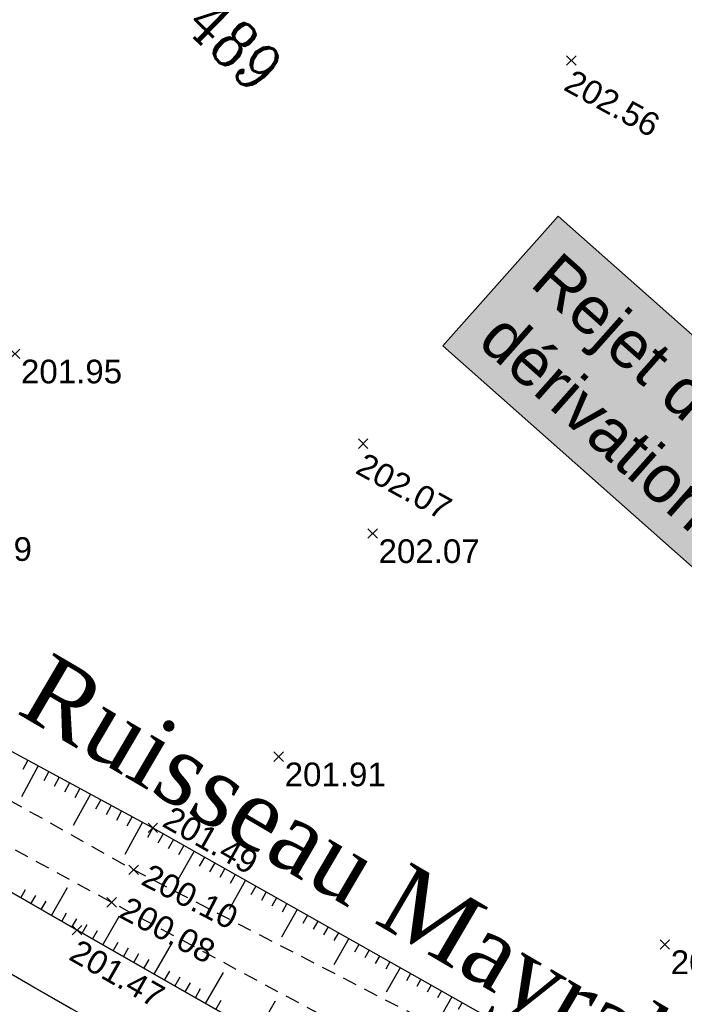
# Model space of a CAD drawing. Extents: x 1616800 to 1632437, y 2248456 to 2251974.
# Tile 170 of 256: x 1617811 to 1617839, y 2251630 to 2251672. Entities that reach past the tile are written whole.
import ezdxf
from ezdxf.enums import TextEntityAlignment as Align

# ---------------------------------------------------------------- set-up
doc = ezdxf.new("R2010")
doc.units = 0
doc.header["$LTSCALE"] = 2
doc.header["$PDMODE"] = 3
doc.header["$PDSIZE"] = 0.2
doc.linetypes.add('FOSSE', pattern=[0.5, 0.3, -0.2])
doc.layers.get('0').update_dxf_attribs({"linetype": 'CONTINUOUS'})
for name, color, linetype in [('0000-VALORIS-NOUE DERIV BASSIN', 7, 'CONTINUOUS'), ('0000-VALORIS-NOUE DERIV BASSIN TEXTE ET COTES', 1, 'CONTINUOUS'), ('02-PAP-EP TEXTE POUR 2000°', 3, 'CONTINUOUS'), ('X-PTS TOPO-TEXTE TOPOALT', 8, 'CONTINUOUS'), ('X-PTS TOPO-TOPOPOINT', 8, 'CONTINUOUS'), ('Y-FDP TOPO-CADASTRE_NUMERO', 11, 'CONTINUOUS'), ('Y-FDP TOPO-TOP_AXE_FOSSE', 8, 'CONTINUOUS'), ('Y-FDP TOPO-TOP_BARBULE', 8, 'CONTINUOUS'), ('Y-FDP TOPO-TOP_TALUS', 8, 'CONTINUOUS')]:
    doc.layers.add(name, color=color, linetype=linetype)
doc.styles.add('COMPLEX', font='complex.shx')
doc.styles.get("Standard").update_dxf_attribs({"font": 'arial.ttf'})
doc.styles.add('TIME', font='times.ttf')

# ---------------------------------------------------------------- blocks, each defined once
blk = doc.blocks.new('TCPOINT')
at = {"color": 0}
blk.add_point((0, 0), dxfattribs=at)
at = {"layer": 'X-PTS TOPO-TEXTE TOPOALT'}
blk.add_attdef('ALT', text='', height=0.75, dxfattribs=at).set_placement((0.25, -0.25), align=Align.TOP_LEFT)
blk = doc.blocks.new('TCPOINT_C')
at = {"color": 0}
blk.add_point((0, 0), dxfattribs=at)
at = {"layer": 'X-PTS TOPO-TEXTE TOPOALT'}
blk.add_attdef('ALT', text='', height=0.75, dxfattribs=at).set_placement((0.5, 0.09), align=Align.MIDDLE_LEFT)
blk = doc.blocks.new('TCPOINT_2')
at = {"color": 0}
blk.add_point((0, 0), dxfattribs=at)
at = {"layer": 'X-PTS TOPO-TEXTE TOPOALT'}
blk.add_attdef('ALT', (0.25, 0.25), '', height=0.75, dxfattribs=at)

msp = doc.modelspace()

# ---------------------------------------------------------------- linework, layer by layer
at = {"layer": '0000-VALORIS-NOUE DERIV BASSIN', "flags": 128}
msp.add_lwpolyline([(1617812.7427, 2251629.9001), (1617811.0822, 2251630.8504), (1617810.0385, 2251631.4514)], dxfattribs=at)
at = {"layer": '0000-VALORIS-NOUE DERIV BASSIN'}
for points in [[(1617895.2716, 2251584.39, 201.92), (1617880.0786, 2251593.661, 202.03), (1617866.9096, 2251600.776, 201.9), (1617851.7106, 2251610.997, 201.93), (1617828.5476, 2251624.329, 201.75), (1617812.9876, 2251633.215, 201.47), (1617796.7436, 2251642.57, 201.41), (1617779.0456, 2251650.11, 201.2), (1617761.2316, 2251657.723, 201.09), (1617747.6066, 2251662.967, 201.26), (1617717.9686, 2251675.531, 201.13), (1617708.1248, 2251679.1148, 201.0894), (1617697.7246, 2251686.476, 201.04), (1617680.1286, 2251699.646, 200.82), (1617666.5916, 2251709.518, 200.83)], [(1617893.6754, 2251581.8496, 201.92), (1617878.5832, 2251591.0591, 202.03), (1617865.3559, 2251598.2056, 201.9), (1617850.1233, 2251608.4491, 201.93), (1617827.0555, 2251621.7264, 201.75), (1617811.4951, 2251630.6126, 201.47), (1617795.4023, 2251639.8805, 201.41), (1617777.8682, 2251647.3507, 201.2), (1617760.103, 2251654.9429, 201.09), (1617746.482, 2251660.1853, 201.26), (1617716.8693, 2251672.7386, 201.13), (1617706.7202, 2251676.4336, 201.0894), (1617695.9589, 2251684.0503, 201.04), (1617678.3459, 2251697.2331, 200.82), (1617664.7331, 2251707.1604, 200.83)]]:
    msp.add_polyline3d(points, dxfattribs=at)
at = {"layer": 'Y-FDP TOPO-TOP_AXE_FOSSE', "linetype": 'FOSSE', "elevation": 201.34, "flags": 128}
for points in [[(1617601.8186, 2251762.922), (1617610.1506, 2251756.636), (1617629.6276, 2251741.988), (1617650.7276, 2251727.848), (1617668.4526, 2251710.915), (1617681.6206, 2251701.676), (1617699.0136, 2251688.41), (1617708.9996, 2251680.668), (1617719.8336, 2251677.878), (1617748.7516, 2251665.825), (1617762.3456, 2251660.092), (1617781.0436, 2251652.934), (1617799.0036, 2251644.975), (1617815.3806, 2251635.767), (1617830.3196, 2251628.053), (1617853.9176, 2251613.386), (1617868.6136, 2251605.049), (1617881.5356, 2251596.854), (1617897.5646, 2251587.866), (1617911.5046, 2251578.556), (1617923.2046, 2251571.798), (1617941.6916, 2251560.354), (1617955.8166, 2251551.523), (1617969.3786, 2251543.574), (1617981.8546, 2251538.005), (1617999.4726, 2251530.796), (1618011.2156, 2251524.71), (1618031.4966, 2251514.802), (1618044.3006, 2251508.569), (1618060.3096, 2251501.695), (1618069.9096, 2251496.606), (1618077.1396, 2251493.691), (1618078.3956, 2251492.785), (1618078.3956, 2251492.785)], [(1617600.6196, 2251761.017), (1617609.0186, 2251754.94), (1617628.5696, 2251740.863), (1617649.5776, 2251726.58), (1617667.1536, 2251709.962), (1617698.4656, 2251687.431), (1617708.5936, 2251679.832), (1617719.3676, 2251676.48), (1617748.1656, 2251664.214), (1617780.0586, 2251651.492), (1617797.8506, 2251643.441), (1617814.4516, 2251634.395), (1617829.3226, 2251626.401), (1617852.7376, 2251612.188), (1617867.9276, 2251602.952), (1617881.2236, 2251595.195), (1617896.7006, 2251586.358), (1617910.6286, 2251577.168), (1617921.4716, 2251570.879), (1617940.7716, 2251559.213), (1617954.7426, 2251550.028), (1617968.6406, 2251542.538), (1617981.3776, 2251536.875), (1617998.6816, 2251529.02), (1618010.6006, 2251523.098), (1618031.3996, 2251513.411), (1618043.8426, 2251507.316), (1618060.1126, 2251499.876), (1618069.5666, 2251494.908), (1618076.1756, 2251492.383), (1618078.3956, 2251492.785), (1618078.2546, 2251490.49)]]:
    msp.add_lwpolyline(points, dxfattribs=at)
at = {"layer": 'Y-FDP TOPO-TOP_BARBULE'}
for p, q in [((1617810.9138, 2251640.3961), (1617810.7029, 2251640.0065)), ((1617811.3535, 2251640.1581), (1617810.6472, 2251638.8537)), ((1617811.7932, 2251639.92), (1617811.5804, 2251639.527)), ((1617812.2329, 2251639.6819), (1617812.0192, 2251639.2872)), ((1617812.6726, 2251639.4438), (1617812.4579, 2251639.0475)), ((1617813.1122, 2251639.2058), (1617812.8967, 2251638.8077)), ((1617813.5519, 2251638.9677), (1617812.8305, 2251637.6353)), ((1617813.9916, 2251638.7296), (1617813.7743, 2251638.3282)), ((1617814.4313, 2251638.4915), (1617814.213, 2251638.0885)), ((1617814.871, 2251638.2535), (1617814.6518, 2251637.8487)), ((1617815.3106, 2251638.0154), (1617815.0906, 2251637.609)), ((1617815.7503, 2251637.7773), (1617815.0137, 2251636.4169)), ((1617816.19, 2251637.5392), (1617815.9606, 2251637.1336)), ((1617816.6252, 2251637.2931), (1617816.3974, 2251636.8902)), ((1617817.0605, 2251637.047), (1617816.8349, 2251636.6481)), ((1617817.4957, 2251636.8009), (1617817.2724, 2251636.4059)), ((1617817.9309, 2251636.5548), (1617817.194, 2251635.2516)), ((1617818.3662, 2251636.3086), (1617818.1473, 2251635.9217)), ((1617818.8014, 2251636.0625), (1617818.5848, 2251635.6795)), ((1617819.2366, 2251635.8164), (1617819.0223, 2251635.4374)), ((1617819.6719, 2251635.5703), (1617819.4598, 2251635.1952)), ((1617811.9085, 2251633.8364), (1617812.5903, 2251635.0204)), ((1617820.1071, 2251635.3242), (1617819.4076, 2251634.0872)), ((1617820.5423, 2251635.0781), (1617820.3347, 2251634.7109)), ((1617810.6087, 2251634.585), (1617810.809, 2251634.9328)), ((1617811.042, 2251634.3355), (1617811.2437, 2251634.6858)), ((1617820.9776, 2251634.832), (1617820.7722, 2251634.4688)), ((1617821.4128, 2251634.5858), (1617821.2097, 2251634.2266)), ((1617811.4752, 2251634.086), (1617811.6784, 2251634.4387)), ((1617821.848, 2251634.3397), (1617821.6472, 2251633.9845)), ((1617812.3418, 2251633.5869), (1617812.5478, 2251633.9445)), ((1617814.0772, 2251632.5927), (1617814.7775, 2251633.8191)), ((1617822.2833, 2251634.0936), (1617821.6212, 2251632.9228)), ((1617822.7185, 2251633.8475), (1617822.5221, 2251633.5002)), ((1617812.7751, 2251633.3374), (1617812.9825, 2251633.6975)), ((1617813.2088, 2251633.0887), (1617813.4162, 2251633.4517)), ((1617823.1537, 2251633.6014), (1617822.9596, 2251633.2581)), ((1617823.589, 2251633.3553), (1617823.3971, 2251633.0159)), ((1617813.643, 2251632.8407), (1617813.8516, 2251633.2059)), ((1617824.0242, 2251633.1092), (1617823.8345, 2251632.7738)), ((1617814.5114, 2251632.3448), (1617814.723, 2251632.7154)), ((1617816.2481, 2251631.353), (1617816.9739, 2251632.6239)), ((1617824.4594, 2251632.863), (1617823.8348, 2251631.7584)), ((1617824.8947, 2251632.6169), (1617824.7095, 2251632.2895)), ((1617814.9456, 2251632.0968), (1617815.1587, 2251632.4701)), ((1617815.3798, 2251631.8489), (1617815.5944, 2251632.2248)), ((1617825.3299, 2251632.3708), (1617825.147, 2251632.0474)), ((1617825.7651, 2251632.1247), (1617825.5845, 2251631.8052)), ((1617815.814, 2251631.6009), (1617816.0302, 2251631.9795)), ((1617826.2004, 2251631.8786), (1617826.0219, 2251631.5631)), ((1617816.6823, 2251631.105), (1617816.9016, 2251631.489)), ((1617817.1165, 2251630.8571), (1617817.3373, 2251631.2437)), ((1617818.4191, 2251630.1132), (1617819.1703, 2251631.4286)), ((1617826.6356, 2251631.6325), (1617826.0483, 2251630.594)), ((1617827.0708, 2251631.3864), (1617826.8969, 2251631.0788)), ((1617817.5507, 2251630.6091), (1617817.773, 2251630.9984)), ((1617827.5061, 2251631.1402), (1617827.3344, 2251630.8366)), ((1617827.9413, 2251630.8941), (1617827.7718, 2251630.5945)), ((1617817.9849, 2251630.3612), (1617818.2087, 2251630.7531)), ((1617828.3765, 2251630.648), (1617828.2093, 2251630.3523)), ((1617818.8533, 2251629.8652), (1617819.0802, 2251630.2625)), ((1617820.59, 2251628.8734), (1617821.3667, 2251630.2334)), ((1617828.8117, 2251630.4019), (1617828.2619, 2251629.4296)), ((1617829.247, 2251630.1558), (1617829.0843, 2251629.8681))]:
    msp.add_line(p, q, dxfattribs=at)
at = {"layer": 'Y-FDP TOPO-TOP_TALUS', "elevation": 201.34, "flags": 128}
for points in [[(1617616.2666, 2251770.213), (1617610.3376, 2251766.397), (1617605.0976, 2251761.617), (1617610.6046, 2251757.885), (1617630.9016, 2251743.638), (1617651.5876, 2251728.738), (1617670.5436, 2251713.14), (1617683.1536, 2251703.762), (1617700.7816, 2251690.685), (1617721.3596, 2251679.731), (1617750.4036, 2251667.507), (1617763.0046, 2251662.137), (1617782.1896, 2251654.735), (1617799.8756, 2251646.373), (1617816.1886, 2251637.54), (1617831.2396, 2251629.029), (1617854.8706, 2251615.354), (1617869.0526, 2251606.843), (1617882.8896, 2251598.861), (1617898.6766, 2251588.998), (1617912.8626, 2251580.258), (1617924.4126, 2251573.443), (1617942.7026, 2251562.063), (1617952.7762, 2251556.1244)], [(1617796.7436, 2251642.57), (1617812.9876, 2251633.215), (1617828.5476, 2251624.329), (1617851.7106, 2251610.997), (1617866.9096, 2251600.776), (1617880.0786, 2251593.661), (1617895.2716, 2251584.39), (1617909.4526, 2251575.219), (1617921.0936, 2251568.394), (1617936.9856, 2251558.959), (1617953.5626, 2251548.58), (1617966.9346, 2251539.921), (1617980.2206, 2251535.119), (1617997.6596, 2251527.579), (1618012.1916, 2251520.535), (1618029.7006, 2251512.302), (1618043.4496, 2251505.823), (1618057.1006, 2251498.218), (1618068.8556, 2251493.307), (1618074.8396, 2251491.679), (1618075.8056, 2251490.367)]]:
    msp.add_lwpolyline(points, dxfattribs=at)

# ---------------------------------------------------------------- block references
at = {"layer": 'X-PTS TOPO-TOPOPOINT'}
ref = msp.add_blockref('TCPOINT', (1617833.8654, 2251669.9627, 202.56), dxfattribs=dict(at, rotation=331.2218418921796))
ref.add_attrib('ALT', '202.56', dxfattribs={"layer": 'X-PTS TOPO-TEXTE TOPOALT', "height": 1, "rotation": 331.22184}).set_placement((1617833.9641, 2251669.6233, 202.56), align=Align.TOP_LEFT)
ref = msp.add_blockref('TCPOINT', (1617810.3696, 2251657.571, 201.95), dxfattribs=at)
ref.add_attrib('ALT', '201.95', dxfattribs={"layer": 'X-PTS TOPO-TEXTE TOPOALT', "height": 1, "rotation": 360}).set_placement((1617810.6196, 2251657.321, 201.95), align=Align.TOP_LEFT)
ref = msp.add_blockref('TCPOINT', (1617825.0718, 2251653.7718, 202.07), dxfattribs=dict(at, rotation=331.2218431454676))
ref.add_attrib('ALT', '202.07', dxfattribs={"layer": 'X-PTS TOPO-TEXTE TOPOALT', "height": 1, "rotation": 331.22184}).set_placement((1617825.1706, 2251653.4323, 202.07), align=Align.TOP_LEFT)
ref = msp.add_blockref('TCPOINT', (1617806.5626, 2251650.07, 201.79), dxfattribs=at)
ref.add_attrib('ALT', '201.79', dxfattribs={"layer": 'X-PTS TOPO-TEXTE TOPOALT', "height": 1, "rotation": 360}).set_placement((1617806.8126, 2251649.82, 201.79), align=Align.TOP_LEFT)
ref = msp.add_blockref('TCPOINT', (1617825.4706, 2251649.98, 202.07), dxfattribs=at)
ref.add_attrib('ALT', '202.07', dxfattribs={"layer": 'X-PTS TOPO-TEXTE TOPOALT', "height": 1, "rotation": 0}).set_placement((1617825.7206, 2251649.73, 202.07), align=Align.TOP_LEFT)
ref = msp.add_blockref('TCPOINT', (1617821.5056, 2251640.548, 201.91), dxfattribs=at)
ref.add_attrib('ALT', '201.91', dxfattribs={"layer": 'X-PTS TOPO-TEXTE TOPOALT', "height": 1, "rotation": 0}).set_placement((1617821.7556, 2251640.298, 201.91), align=Align.TOP_LEFT)
ref = msp.add_blockref('TCPOINT_2', (1617816.1886, 2251637.54, 201.49), dxfattribs=dict(at, rotation=330.5128225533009))
ref.add_attrib('ALT', '201.49', (1617816.5293, 2251637.6346, 201.49), dxfattribs={"layer": 'X-PTS TOPO-TEXTE TOPOALT', "height": 1, "rotation": 330.51282})
ref = msp.add_blockref('TCPOINT_C', (1617815.3806, 2251635.767, 200.1), dxfattribs=dict(at, rotation=332.6896824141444))
ref.add_attrib('ALT', '200.10', dxfattribs={"layer": 'X-PTS TOPO-TEXTE TOPOALT', "height": 1, "rotation": 332.68968}).set_placement((1617815.8662, 2251635.6176, 200.1), align=Align.MIDDLE_LEFT)
ref = msp.add_blockref('TCPOINT_C', (1617814.4516, 2251634.395, 200.08), dxfattribs=dict(at, rotation=331.7394669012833))
ref.add_attrib('ALT', '200.08', dxfattribs={"layer": 'X-PTS TOPO-TEXTE TOPOALT', "height": 1, "rotation": 331.73947}).set_placement((1617814.9346, 2251634.2375, 200.08), align=Align.MIDDLE_LEFT)
ref = msp.add_blockref('TCPOINT', (1617812.9876, 2251633.215, 201.47), dxfattribs=dict(at, rotation=330.2701897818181))
ref.add_attrib('ALT', '201.47', dxfattribs={"layer": 'X-PTS TOPO-TEXTE TOPOALT', "height": 1, "rotation": 330.27019}).set_placement((1617813.0807, 2251632.8739, 201.47), align=Align.TOP_LEFT)
ref = msp.add_blockref('TCPOINT', (1617837.8116, 2251632.612, 201.92), dxfattribs=at)
ref.add_attrib('ALT', '201.92', dxfattribs={"layer": 'X-PTS TOPO-TEXTE TOPOALT', "height": 1, "rotation": 360}).set_placement((1617838.0616, 2251632.362, 201.92), align=Align.TOP_LEFT)

# ---------------------------------------------------------------- texts
at = {"layer": '0000-VALORIS-NOUE DERIV BASSIN TEXTE ET COTES', "color": 7, "insert": (1617811.8928, 2251645.0055, 1.3375), "char_height": 3, "width": 41.963537, "attachment_point": 1, "rotation": 329.60265, "style": 'TIME'}
msp.add_mtext('Ruisseau Mayral', dxfattribs=at)
at = {"layer": '02-PAP-EP TEXTE POUR 2000°', "insert": (1617833.386, 2251661.9771, 199.9526), "char_height": 2, "attachment_point": 1, "rotation": 318.43714, "bg_fill": 17, "box_fill_scale": 1.5, "bg_fill_color": 255, "bg_fill_transparency": 0}
msp.add_mtext_dynamic_manual_height_columns('Rejet des EP dans canal de dérivation tête de buse - fe : 201.15', width=45.265129, gutter_width=12.5, heights=[0], dxfattribs=at)
at = {"layer": 'Y-FDP TOPO-CADASTRE_NUMERO', "style": 'COMPLEX', "width": 0.8}
msp.add_text('n° 489', height=2, rotation=315.42461, dxfattribs=at).set_placement((1617815.0342, 2251673.7941))

doc.saveas('drawing.dxf')
